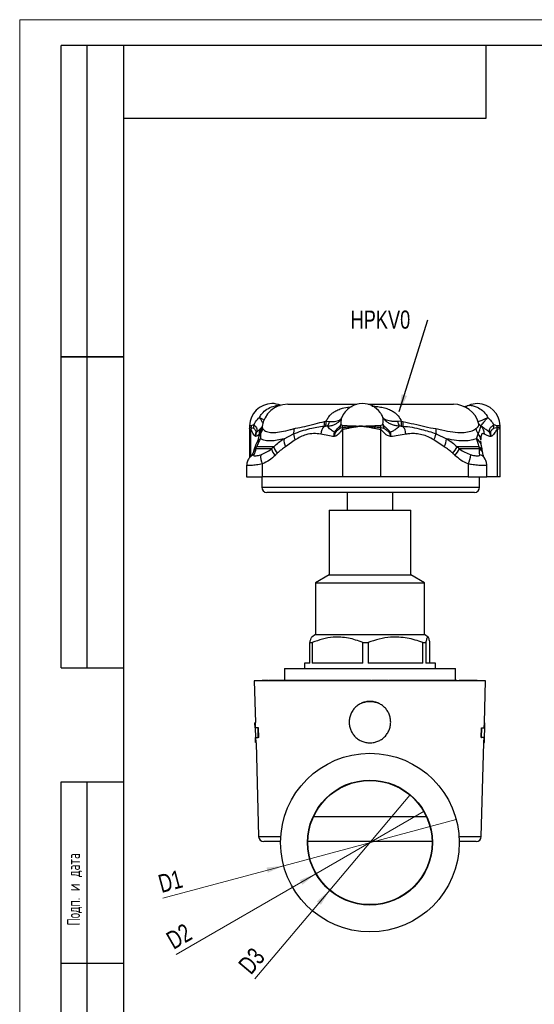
# Model space of a CAD drawing. Header units: millimetres. Extents: x 0 to 420, y 0 to 297.
# Tile 2 of 11: x 0 to 99, y 107 to 297. Entities that reach past the tile are written whole.
import ezdxf

# ---------------------------------------------------------------- set-up
doc = ezdxf.new("R2010")
doc.units = ezdxf.units.MM
doc.layers.add('ОСЕВЫЕ', color=7, linetype='Continuous')
doc.styles.add('SLDTEXTSTYLE2', font='TXT', dxfattribs={"width": 0.75})
doc.styles.add('SLDTEXTSTYLE3', font='TXT', dxfattribs={"width": 0.605, "bigfont": 'bigfont'})
doc.dimstyles.new('SLDDIMSTYLE1', dxfattribs={"dimtxt": 0.18, "dimasz": 3.302, "dimexe": 0, "dimexo": 0.0625, "dimgap": 0, "dimtad": 0, "dimtih": 1, "dimtoh": 1, "dimdec": 0, "dimrnd": 1e-09, "dimzin": 0, "dimdsep": 46, "dimtxsty": 'Standard', "dimsah": 1, "dimcen": 0.09, "dimadec": 0, "dimazin": 0, "dimtfac": 3.302, "dimtdec": 0, "dimtofl": 0, "dimtmove": 0, "dimatfit": 3, "dimfxl": 0, "dimfrac": 2, "dimtolj": 1, "dimtzin": 0, "dimarcsym": 0})
doc.dimstyles.new('SLDDIMSTYLE2', dxfattribs={"dimtxt": 3.5, "dimasz": 3.302, "dimexe": 0, "dimexo": 0.0625, "dimgap": 0.875, "dimtad": 1, "dimrnd": 1e-09, "dimzin": 12, "dimdsep": 46, "dimtxsty": 'SLDTEXTSTYLE2', "dimblk1": 'NONE', "dimsah": 1, "dimcen": 0, "dimadec": 0, "dimazin": 3, "dimtfac": 1, "dimtmove": 0, "dimatfit": 3, "dimldrblk": 'NONE', "dimfxl": 0, "dimfrac": 2, "dimtolj": 1, "dimtzin": 12, "dimarcsym": 0})

# ---------------------------------------------------------------- blocks, each defined once
blk = doc.blocks.new('_D_4')
at = {"color": 7, "linetype": 'Continuous', "lineweight": 0}
for q in [(84.2, 142.75), (27.61, 127.59)]:
    blk.add_line((50.92, 133.84), q, dxfattribs=at)
at = {"color": 7, "linetype": 'Continuous', "lineweight": 18}
blk.add_solid([(50.92, 133.84), (47.6, 133.47), (47.86, 132.49)], dxfattribs=at)
at = {"color": 7, "linetype": 'Continuous', "lineweight": 18, "insert": (26.44, 131.94), "char_height": 3.5, "attachment_point": 1, "rotation": 15, "style": 'SLDTEXTSTYLE2'}
blk.add_mtext('D1', dxfattribs=at)
blk = doc.blocks.new('_None')
blk = doc.blocks.new('_D_5')
at = {"color": 7, "linetype": 'Continuous', "lineweight": 0}
for q in [(77.99, 144.32), (30.17, 116.71)]:
    blk.add_line((57.12, 132.27), q, dxfattribs=at)
at = {"color": 7, "linetype": 'Continuous', "lineweight": 18}
blk.add_solid([(57.12, 132.27), (54.01, 131.06), (54.52, 130.18)], dxfattribs=at)
at = {"color": 7, "linetype": 'Continuous', "lineweight": 18, "insert": (27.92, 120.61), "char_height": 3.5, "attachment_point": 1, "rotation": 30, "style": 'SLDTEXTSTYLE2'}
blk.add_mtext('D2', dxfattribs=at)
blk = doc.blocks.new('_D_6')
at = {"color": 7, "linetype": 'Continuous', "lineweight": 0}
for q in [(75.28, 147.45), (45.37, 111.99)]:
    blk.add_line((59.84, 129.14), q, dxfattribs=at)
at = {"color": 7, "linetype": 'Continuous', "lineweight": 18}
blk.add_solid([(59.84, 129.14), (57.32, 126.95), (58.1, 126.29)], dxfattribs=at)
at = {"color": 7, "linetype": 'Continuous', "lineweight": 18, "insert": (41.93, 114.89), "char_height": 3.5, "attachment_point": 1, "rotation": 49.8566, "style": 'SLDTEXTSTYLE2'}
blk.add_mtext('D3', dxfattribs=at)
blk = doc.blocks.new('SW_NOTE_0_2')
at = {"color": 0, "linetype": 'Continuous', "lineweight": 0, "insert": (-14.93, 1.78), "char_height": 3.5, "attachment_point": 1, "style": 'SLDTEXTSTYLE2'}
blk.add_mtext('HPKV0', dxfattribs=at)

msp = doc.modelspace()

# ---------------------------------------------------------------- linework, layer by layer
at = {"color": 7, "linetype": 'Continuous', "lineweight": 25}
for p, q in [((8, 172), (8, 292)), ((20, 292), (8, 292)), ((8, 172), (8, 292)), ((13, 172), (13, 292)), ((13, 172), (13, 292)), ((20, 292), (20, 5)), ((415, 292), (20, 292)), ((20, 292), (20, 5)), ((90, 278), (90, 292)), ((20, 278), (90, 278)), ((8, 232), (20, 232)), ((20, 232), (8, 232)), ((51.697, 222.821), (65.034, 222.821)), ((67.184, 222.821), (83.697, 222.821)), ((44.71, 218.751), (45.163, 218.899)), ((58.725, 218.615), (59.015, 218.624)), ((58.818, 219.497), (59.126, 219.542)), ((59.36, 218.615), (59.015, 218.624)), ((59.126, 219.542), (59.745, 219.522)), ((61.974, 218.899), (62.306, 218.751)), ((69.594, 218.751), (70.038, 218.899)), ((73.587, 219.542), (72.925, 219.522)), ((73.597, 218.624), (73.221, 218.615)), ((73.587, 219.542), (73.909, 219.497)), ((73.597, 218.624), (73.91, 218.615)), ((88.705, 218.884), (88.661, 218.945)), ((88.962, 218.615), (88.975, 218.624)), ((89.017, 218.615), (88.975, 218.624)), ((91.438, 218.899), (91.994, 218.751)), ((92.647, 218.285), (92.641, 218.476)), ((92.672, 218.481), (92.655, 218.685)), ((44.307, 218.18), (44.307, 212.485)), ((45.152, 218.145), (44.673, 218.303)), ((46.44, 217.098), (46.437, 216.175)), ((50.981, 216.175), (52.831, 217.098)), ((62.252, 218.303), (61.764, 218.145)), ((62.261, 217.932), (62.261, 208.821)), ((69.626, 208.821), (69.626, 217.932)), ((70.266, 218.145), (69.647, 218.303)), ((80.301, 217.098), (82.331, 216.175)), ((88.116, 216.175), (88.436, 217.098)), ((92.025, 218.303), (91.414, 218.145)), ((92.096, 217.932), (92.096, 208.821)), ((92.663, 208.821), (92.663, 218.286)), ((48.995, 214.62), (45.687, 214.62)), ((53.161, 215.939), (51.29, 214.636)), ((81.852, 214.636), (79.866, 215.939)), ((88.592, 214.62), (84.381, 214.62)), ((88.949, 216.03), (88.946, 215.939)), ((48.555, 214.213), (45.545, 214.213)), ((88.671, 214.213), (84.839, 214.213)), ((43.776, 211.091), (43.776, 208.821)), ((46.816, 208.821), (46.816, 211.313)), ((86.499, 211.313), (86.499, 208.821)), ((90.084, 208.821), (90.084, 211.145)), ((43.776, 208.821), (46.816, 208.821)), ((46.697, 208.821), (46.697, 206.821)), ((62.261, 208.821), (46.816, 208.821)), ((69.626, 208.821), (62.261, 208.821)), ((86.499, 208.821), (69.626, 208.821)), ((86.499, 208.821), (90.084, 208.821)), ((88.697, 206.821), (88.697, 208.821)), ((92.096, 208.821), (90.084, 208.821)), ((92.663, 208.821), (92.096, 208.821)), ((87.697, 205.821), (47.697, 205.821)), ((63.133, 205.821), (63.133, 202.421)), ((71.983, 202.421), (71.983, 205.821)), ((59.668, 202.421), (59.668, 189.921)), ((59.668, 202.421), (67.012, 202.421)), ((67.012, 202.421), (75.448, 202.421)), ((75.448, 189.921), (75.448, 202.421)), ((59.668, 189.921), (57.058, 188.421)), ((59.668, 189.921), (67.012, 189.921)), ((67.012, 189.921), (75.448, 189.921)), ((78.058, 188.421), (75.448, 189.921)), ((57.058, 188.421), (57.058, 178.421)), ((57.058, 188.421), (66.832, 188.421)), ((66.832, 188.421), (78.058, 188.421)), ((78.058, 178.421), (78.058, 188.421)), ((55.978, 176.871), (56.423, 176.871)), ((55.978, 172.871), (55.978, 176.871)), ((57.058, 178.421), (56.331, 177.897)), ((56.423, 176.871), (56.423, 172.871)), ((57.058, 178.421), (66.832, 178.421)), ((66.178, 176.871), (67.189, 176.871)), ((66.178, 172.871), (66.178, 176.871)), ((66.832, 178.421), (78.058, 178.421)), ((67.189, 176.871), (67.189, 172.871)), ((77.758, 176.871), (78.324, 176.871)), ((77.758, 172.871), (77.758, 176.871)), ((78.785, 177.897), (78.058, 178.421)), ((78.324, 176.871), (78.324, 172.871)), ((79.138, 172.871), (79.138, 176.871)), ((54.908, 172.871), (54.908, 171.871)), ((55.978, 172.871), (54.908, 172.871)), ((66.178, 172.871), (56.423, 172.871)), ((77.758, 172.871), (67.189, 172.871)), ((80.208, 172.871), (78.324, 172.871)), ((80.208, 171.871), (80.208, 172.871)), ((8, 172), (20, 172)), ((51.058, 171.871), (51.058, 169.571)), ((51.058, 171.871), (66.416, 171.871)), ((66.416, 171.871), (84.058, 171.871)), ((84.058, 169.571), (84.058, 171.871)), ((45.258, 169.471), (45.477, 161.465)), ((89.858, 169.471), (45.258, 169.471)), ((46.761, 169.584), (46.761, 169.471)), ((46.878, 169.571), (46.878, 169.471)), ((46.925, 169.571), (46.878, 169.571)), ((46.925, 169.571), (46.925, 169.471)), ((47.239, 169.571), (46.925, 169.571)), ((47.239, 169.571), (47.239, 169.471)), ((47.25, 169.571), (47.239, 169.571)), ((47.25, 169.571), (47.25, 169.471)), ((47.957, 169.571), (47.25, 169.571)), ((48.026, 169.571), (48.026, 169.471)), ((48.291, 169.571), (48.291, 169.471)), ((48.535, 169.571), (48.291, 169.571)), ((48.414, 169.584), (48.414, 169.571)), ((48.535, 169.571), (48.535, 169.471)), ((51.822, 169.571), (48.535, 169.571)), ((50.756, 169.571), (50.756, 169.584)), ((62.75, 169.571), (51.822, 169.571)), ((51.822, 169.571), (51.822, 169.471)), ((62.858, 169.584), (62.858, 169.471)), ((63.402, 169.571), (63.402, 169.471)), ((64.165, 169.571), (64.165, 169.471)), ((64.846, 169.571), (64.165, 169.571)), ((64.846, 169.571), (64.846, 169.471)), ((65.474, 169.571), (64.846, 169.571)), ((65.474, 169.571), (65.474, 169.471)), ((65.995, 169.571), (65.533, 169.571)), ((65.995, 169.571), (65.995, 169.471)), ((67.297, 169.571), (65.995, 169.571)), ((67.297, 169.571), (67.297, 169.471)), ((67.311, 169.571), (67.297, 169.571)), ((67.863, 169.571), (67.311, 169.571)), ((67.311, 169.571), (67.311, 169.471)), ((67.997, 169.584), (67.997, 169.471)), ((68.002, 169.571), (68.002, 169.471)), ((68.751, 169.571), (68.751, 169.471)), ((69.561, 169.571), (69.561, 169.471)), ((70.254, 169.571), (69.561, 169.571)), ((71.112, 169.571), (70.254, 169.571)), ((70.254, 169.571), (70.254, 169.471)), ((71.213, 169.584), (71.213, 169.471)), ((71.246, 169.571), (71.246, 169.471)), ((72.112, 169.571), (72.112, 169.471)), ((72.906, 169.571), (72.906, 169.471)), ((73.58, 169.571), (72.906, 169.571)), ((84.333, 169.571), (73.58, 169.571)), ((73.58, 169.571), (73.58, 169.471)), ((84.333, 169.471), (84.333, 169.571)), ((84.747, 169.571), (84.747, 169.471)), ((84.773, 169.571), (84.747, 169.571)), ((84.773, 169.571), (84.773, 169.471)), ((88.254, 169.571), (84.773, 169.571)), ((88.254, 169.571), (88.254, 169.471)), ((89.638, 161.464), (89.858, 169.471)), ((45.479, 161.394), (45.379, 161.391)), ((45.405, 160.442), (45.379, 161.391)), ((45.505, 160.444), (45.405, 160.442)), ((45.407, 160.373), (45.456, 158.612)), ((45.505, 160.444), (45.479, 161.394)), ((46.071, 160.45), (45.974, 160.447)), ((46.026, 158.549), (45.974, 160.447)), ((46.124, 158.551), (46.071, 160.45)), ((88.992, 158.55), (89.045, 160.449)), ((89.045, 160.449), (89.142, 160.446)), ((89.09, 158.548), (89.142, 160.446)), ((89.61, 160.445), (89.636, 161.395)), ((89.61, 160.445), (89.71, 160.442)), ((89.636, 161.395), (89.736, 161.392)), ((89.66, 158.614), (89.708, 160.372)), ((89.71, 160.442), (89.736, 161.392)), ((45.484, 157.593), (45.458, 158.542)), ((45.584, 157.596), (45.558, 158.545)), ((46.124, 158.551), (46.026, 158.549)), ((88.992, 158.55), (89.09, 158.548)), ((89.532, 157.596), (89.558, 158.546)), ((89.632, 157.593), (89.658, 158.543)), ((45.584, 157.596), (45.484, 157.593)), ((45.585, 157.525), (46.081, 139.444)), ((89.035, 139.444), (89.53, 157.527)), ((89.532, 157.596), (89.632, 157.593)), ((8, 5), (8, 150)), ((8, 150), (20, 150)), ((13, 5), (13, 150)), ((56.694, 143.334), (78.422, 143.334)), ((50.334, 138.471), (47.081, 138.471)), ((55.973, 138.471), (55.585, 138.496)), ((79.143, 138.471), (55.973, 138.471)), ((79.531, 138.496), (79.143, 138.471)), ((88.035, 138.471), (84.782, 138.471)), ((20, 115), (8, 115))]:
    msp.add_line(p, q, dxfattribs=at)
at = {"color": 8, "linetype": 'Continuous', "lineweight": 25}
for p, q in [((46.75, 218.52), (46.855, 218.132)), ((44.61, 212.804), (44.61, 217.932)), ((46.697, 206.821), (88.697, 206.821)), ((46.081, 139.444), (50.371, 139.444)), ((84.745, 139.444), (89.035, 139.444))]:
    msp.add_line(p, q, dxfattribs=at)
at = {"color": 7, "linetype": 'Continuous', "lineweight": 25, "flags": 128}
for points in [[(66.053, 165.227), (66.048, 165.225), (66.043, 165.223)], [(69.073, 165.223), (69.068, 165.225), (69.063, 165.227)]]:
    msp.add_lwpolyline(points, dxfattribs=at)
at = {"color": 7, "linetype": 'Continuous', "lineweight": 25}
for radius in [17.225, 12.05, 11.975]:
    msp.add_circle((67.558, 138.296), radius, dxfattribs=at)
for centre, radius, start, end in [((48.718, 218.592), 4.38, 90.80272, 178.62962), ((51.697, 217.821), 5, 90, 171.94986), ((48.595, 218.592), 4.38, 67.01728, 89.19728), ((66.17, 218.592), 4.38, 90.80272, 157.67524), ((66.048, 218.592), 4.38, 37.12282, 89.19728), ((83.697, 217.821), 5, 15.51946, 90), ((88.387, 218.592), 4.38, 90.80272, 114.05194), ((88.265, 218.592), 4.38, 1.16877, 89.19728), ((41.463, 218.797), 3.248, 351.25456, 359.18988), ((41.895, 218.569), 3.284, 352.56734, 5.76184), ((60.66, 216.867), 2.608, 137.92307, 175.69439), ((56.064, 219.342), 2.759, 344.72121, 3.21759), ((56.419, 219.403), 2.71, 343.29602, 2.92678), ((57.57, 219.91), 2.21, 324.10561, 349.89456), ((58.958, 219.33), 3.046, 337.09604, 351.86655), ((58.908, 218.935), 3.403, 349.30132, 356.90387), ((54.552, 219.212), 10.318, 356.30982, 356.84889), ((71.988, 220.156), 7.318, 192.69751, 193.41091), ((52.839, 221.88), 14.34, 346.19711, 346.56202), ((85.967, 219.702), 19.215, 183.15325, 183.44269), ((73.296, 218.961), 3.707, 183.25361, 190.22816), ((73.248, 219.458), 3.259, 189.87516, 203.76917), ((75.472, 219.851), 2.568, 187.34306, 208.77188), ((77.749, 219.13), 4.183, 174.34873, 186.94014), ((78.075, 219.059), 4.189, 174.00983, 186.09196), ((71.591, 216.823), 2.93, 4.70605, 37.70656), ((87.713, 217.135), 1.936, 357.86245, 49.83601), ((95.109, 218.402), 3.705, 172.285, 183.9825), ((95.478, 218.772), 3.485, 180.34469, 187.73253), ((46.712, 217.768), 2.109, 165.31313, 175.55564), ((46.158, 219.089), 1.731, 251.02198, 254.42876), ((44.901, 218.316), 1.963, 321.63788, 354.62869), ((50.69, 217.8), 2.253, 341.83685, 8.47686), ((55.507, 217.234), 2.68, 182.90771, 208.89425), ((60.517, 219.661), 2.246, 274.47785, 280.47399), ((64.448, 218.174), 2.2, 176.64468, 186.3274), ((67.215, 218.258), 2.432, 352.29824, 1.06557), ((71.759, 220.628), 3.214, 261.16178, 266.05948), ((76.518, 217.855), 3.857, 330.21195, 348.67449), ((82.858, 217.674), 2.621, 169.92298, 192.68951), ((90.039, 218.392), 2.06, 187.22836, 218.90307), ((87.345, 215.926), 1.602, 0.47526, 47.04473), ((90.293, 219.45), 2.056, 279.50125, 283.73208), ((89.834, 217.695), 2.274, 5.96997, 15.49919), ((51.992, 215.484), 3.119, 196.07211, 222.49284), ((53.33, 215.846), 2.372, 172.01543, 210.67252), ((78.698, 216.462), 3.644, 329.92568, 355.49455), ((79.16, 217.29), 5.864, 318.13502, 332.91599), ((49.82, 212.78), 3.343, 174.47376, 206.02835), ((51.685, 215.214), 3.286, 197.73763, 223.08456), ((79.21, 217.293), 6.416, 317.63908, 331.31505), ((78.917, 214.551), 8.245, 336.87177, 349.87303), ((47.697, 206.821), 1, 180, 270), ((87.697, 206.821), 1, 270, 0), ((47.081, 139.471), 1, 181.57062, 270), ((88.035, 139.471), 1, 270, 358.42938)]:
    msp.add_arc(centre, radius, start, end, dxfattribs=at)
at = {"color": 8, "linetype": 'Continuous', "lineweight": 25}
for centre, radius, start, end in [((90.143, 220.268), 2.001, 215.19907, 235.74051), ((90.14, 220.103), 1.899, 217.34588, 231.62636), ((90.091, 220.16), 1.898, 222.64951, 234.00778), ((47.534, 216.051), 1.514, 136.26344, 165.62316), ((48.128, 217.09), 1.958, 142.42036, 180.78756), ((46.291, 213.634), 1.157, 121.48571, 160.30104), ((47.177, 214.801), 1.561, 118.30783, 156.72843), ((87.367, 214.659), 1.692, 10.16851, 63.69052), ((87.98, 213.462), 1.31, 12.33864, 62.12587), ((45.595, 211.686), 1.485, 107.59471, 133.27997), ((46.125, 213.245), 1.128, 120.94888, 159.43436), ((88.082, 213.071), 1.285, 13.75055, 62.71381), ((88.28, 211.501), 1.667, 36.01641, 73.72182)]:
    msp.add_arc(centre, radius, start, end, dxfattribs=at)
at = {"color": 7, "linetype": 'Continuous', "lineweight": 25}
for centre, major_axis, ratio, start_param, end_param in [((19.885, 189.816), (25.931, 33.508), 0.2244978, 5.6843936, 5.7017531), ((39.408, 189.816), (25.931, 33.508), 0.2244978, 0.9254614, 0.9428209), ((90.392, 189.816), (-25.151, 33.186), 0.295899, 5.291772, 5.3091315), ((115.244, 189.816), (-25.151, 33.186), 0.295899, 0.5328398, 0.5501993), ((40.815, 188.572), (23.887, 33.603), 0.2195409, 0.9082571, 0.9256166), ((89.093, 188.572), (-23.069, 33.351), 0.2888786, 5.315157, 5.3325166)]:
    msp.add_ellipse(centre, major_axis=major_axis, ratio=ratio, start_param=start_param, end_param=end_param, dxfattribs=at)
at = {"color": 8, "linetype": 'Continuous', "lineweight": 25}
for points, knots in [([(46.238, 220.274), (46.393, 220.528), (46.779, 221.159), (47.684, 221.935), (48.626, 222.374), (49.407, 222.576), (49.953, 222.655), (50.173, 222.602), (50.262, 222.58)], [0, 0, 0, 0, 0.1522101, 0.3788189, 0.6162649, 0.7235472, 0.8879787, 1, 1, 1, 1]), ([(59.126, 219.542), (59.245, 219.799), (59.463, 220.271), (59.957, 220.836), (60.394, 221.198), (60.937, 221.55), (61.599, 221.866), (62.72, 222.221), (63.583, 222.326), (64.124, 222.393)], [0, 0, 0, 0, 0.1402309, 0.2568533, 0.3736081, 0.423588, 0.5799403, 0.7365781, 1, 1, 1, 1]), ([(67.934, 222.467), (68.128, 222.461), (68.692, 222.441), (69.587, 222.314), (70.611, 222.092), (71.499, 221.765), (72.247, 221.333), (72.949, 220.734), (73.363, 220.112), (73.548, 219.651), (73.579, 219.564), (73.587, 219.542)], [0, 0, 0, 0, 0.08257911, 0.24054783, 0.39128225, 0.5417483, 0.66153534, 0.78111761, 0.95940889, 0.98967368, 1, 1, 1, 1]), ([(86.612, 222.57), (86.67, 222.594), (86.825, 222.66), (87.411, 222.576), (88.297, 222.282), (89.301, 221.646), (89.966, 220.872), (90.238, 220.363), (90.285, 220.274)], [0, 0, 0, 0, 0.1114446, 0.2993312, 0.4857808, 0.7103159, 0.9498183, 1, 1, 1, 1]), ([(70.058, 220.274), (69.958, 220.539), (69.822, 220.897), (69.576, 221.146), (69.512, 221.211)], [0, 0, 0, 0, 0.7413197, 1, 1, 1, 1]), ([(44.673, 218.303), (44.513, 218.328), (44.293, 218.363), (44.358, 218.415), (44.376, 218.429)], [0, 0, 0, 0, 0.7293432, 1, 1, 1, 1]), ([(44.352, 218.696), (44.365, 218.702), (44.388, 218.713), (44.569, 218.734), (44.686, 218.748), (44.71, 218.751)], [0, 0, 0, 0, 0.49969917, 0.89736842, 1, 1, 1, 1]), ([(47.163, 219.76), (47.015, 219.838), (46.804, 219.95), (46.493, 220.126), (46.352, 220.208), (46.288, 220.245), (46.259, 220.262), (46.246, 220.27), (46.241, 220.273), (46.238, 220.274)], [0, 0, 0, 0, 0.56638053, 0.81039005, 0.91576325, 0.96232316, 0.98787529, 0.99207435, 1, 1, 1, 1]), ([(46.915, 219.18), (46.897, 219.225), (46.829, 219.401), (46.631, 219.724), (46.417, 220.034), (46.319, 220.168), (46.273, 220.228), (46.253, 220.254), (46.243, 220.267), (46.24, 220.272), (46.238, 220.274)], [0, 0, 0, 0, 0.1687641, 0.654389, 0.8493744, 0.9331723, 0.9701322, 0.9902603, 0.9936274, 1, 1, 1, 1]), ([(46.72, 218.419), (46.71, 218.409), (46.626, 218.324), (46.54, 218.002), (46.455, 217.625), (46.445, 217.274), (46.44, 217.098)], [0, 0, 0, 0, 0.0530344, 0.4146633, 0.7066891, 1, 1, 1, 1]), ([(87.995, 218.132), (88.024, 218.155), (88.238, 218.322), (88.517, 218.489), (88.602, 218.952), (88.511, 219.133), (88.5, 219.155)], [0, 0, 0, 0, 0.06818, 0.499088, 0.9382696, 1, 1, 1, 1]), ([(91.994, 218.751), (92.223, 218.734), (92.602, 218.705), (92.592, 218.687), (92.589, 218.679)], [0, 0, 0, 0, 0.6043029, 1, 1, 1, 1]), ([(92.6, 218.475), (92.617, 218.464), (92.683, 218.418), (92.408, 218.34), (92.099, 218.31), (92.025, 218.303)], [0, 0, 0, 0, 0.1975646, 0.8100022, 1, 1, 1, 1]), ([(44.61, 217.932), (44.511, 217.974), (44.39, 218.026), (44.316, 218.114), (44.323, 218.153), (44.328, 218.18)], [0, 0, 0, 0, 0.5915641, 0.7188122, 1, 1, 1, 1]), ([(46.561, 218.268), (46.514, 218.227), (46.283, 218.025), (46.027, 217.719), (45.796, 217.513), (45.693, 217.422)], [0, 0, 0, 0, 0.1248136, 0.6107905, 1, 1, 1, 1]), ([(89.648, 217.063), (89.517, 217.122), (89.25, 217.243), (89.049, 217.028), (88.96, 216.64), (88.955, 216.301), (88.953, 216.169)], [0, 0, 0, 0, 0.31312361, 0.63803691, 0.85892933, 1, 1, 1, 1]), ([(92.656, 218.286), (92.645, 218.24), (92.629, 218.169), (92.459, 218.043), (92.246, 217.978), (92.096, 217.932)], [0, 0, 0, 0, 0.3481867, 0.538216, 1, 1, 1, 1]), ([(46.816, 211.313), (46.423, 211.244), (45.626, 211.105), (44.646, 211.018), (44.013, 211.005), (43.737, 211.027), (43.796, 211.083), (43.805, 211.091)], [0, 0, 0, 0, 0.2366704, 0.4791991, 0.718897, 0.9570691, 1, 1, 1, 1]), ([(90.067, 211.145), (90.073, 211.139), (90.137, 211.068), (89.879, 211.024), (89.274, 210.999), (88.318, 211.054), (87.341, 211.162), (86.717, 211.274), (86.499, 211.313)], [0, 0, 0, 0, 0.0210341, 0.2405537, 0.457511, 0.6730874, 0.8856884, 1, 1, 1, 1])]:
    msp.add_open_spline(points, degree=3, knots=knots, dxfattribs=at)
at = {"color": 7, "linetype": 'Continuous', "lineweight": 25}
for points, knots in [([(86.601, 222.598), (86.463, 222.537), (86.189, 222.415), (85.933, 222.354), (85.806, 222.324)], [0, 0, 0, 0, 0.5022325, 1, 1, 1, 1]), ([(44.335, 218.434), (44.321, 218.37), (44.301, 218.285), (44.311, 218.199), (44.313, 218.179)], [0, 0, 0, 0, 0.76219, 1, 1, 1, 1]), ([(44.324, 218.695), (44.331, 218.621), (44.34, 218.535), (44.322, 218.451), (44.319, 218.44)], [0, 0, 0, 0, 0.8688701, 1, 1, 1, 1]), ([(45.163, 218.899), (45.221, 218.996), (45.468, 219.413), (45.83, 219.906), (46.187, 220.229), (46.238, 220.274)], [0, 0, 0, 0, 0.2066165, 0.8870311, 1, 1, 1, 1]), ([(45.163, 218.899), (45.355, 218.713), (45.659, 218.416), (45.762, 217.919), (45.75, 217.626), (45.703, 217.459), (45.693, 217.422)], [0, 0, 0, 0, 0.47799775, 0.75881391, 0.94631789, 1, 1, 1, 1]), ([(46.736, 218.518), (46.735, 218.5), (46.729, 218.416), (46.703, 218.359), (46.709, 218.371), (46.71, 218.375)], [0, 0, 0, 0, 0.169353, 0.7741008, 1, 1, 1, 1]), ([(52.831, 217.098), (53.337, 217.306), (54.354, 217.723), (55.873, 218.116), (57.327, 218.477), (58.258, 218.569), (58.725, 218.615)], [0, 0, 0, 0, 0.2742749, 0.5509578, 0.7748303, 1, 1, 1, 1]), ([(52.918, 218.132), (53.007, 218.155), (53.656, 218.322), (54.977, 218.495), (56.862, 219.086), (58.203, 219.367), (58.818, 219.497)], [0, 0, 0, 0, 0.0520226, 0.3808134, 0.7159172, 1, 1, 1, 1]), ([(59.36, 218.615), (59.603, 218.64), (60.089, 218.692), (60.731, 218.906), (61.281, 219.21), (61.698, 219.574), (61.939, 219.898), (62.053, 220.109), (62.096, 220.201), (62.113, 220.241), (62.12, 220.258), (62.124, 220.267), (62.126, 220.272), (62.127, 220.274)], [0, 0, 0, 0, 0.1857528, 0.3715157, 0.554621, 0.7377323, 0.8879254, 0.9506552, 0.9780166, 0.9901573, 0.9953668, 0.9969686, 1, 1, 1, 1]), ([(60.692, 217.422), (60.429, 217.586), (60.032, 217.835), (59.584, 218.276), (59.434, 218.502), (59.36, 218.615)], [0, 0, 0, 0, 0.4945477, 0.7475431, 1, 1, 1, 1]), ([(59.745, 219.522), (59.974, 219.515), (60.432, 219.501), (61.009, 219.564), (61.483, 219.688), (61.821, 219.866), (62.002, 220.046), (62.08, 220.172), (62.107, 220.228), (62.118, 220.254), (62.123, 220.264), (62.125, 220.27), (62.126, 220.273), (62.127, 220.274)], [0, 0, 0, 0, 0.1857636, 0.3715391, 0.5546533, 0.7377739, 0.8872642, 0.9502558, 0.977816, 0.9900611, 0.9953679, 0.9969721, 1, 1, 1, 1]), ([(60.692, 217.422), (60.791, 217.539), (61.085, 217.886), (61.596, 218.394), (61.838, 218.717), (61.974, 218.899)], [0, 0, 0, 0, 0.1812451, 0.5381118, 1, 1, 1, 1]), ([(62.127, 220.274), (62.126, 220.271), (62.059, 220.114), (61.959, 219.768), (61.92, 219.286), (61.96, 219), (61.974, 218.899)], [0, 0, 0, 0, 0.0085176, 0.39145077, 0.78595166, 1, 1, 1, 1]), ([(64.849, 218.548), (64.392, 218.514), (63.476, 218.447), (62.662, 218.34), (62.33, 218.31), (62.252, 218.303)], [0, 0, 0, 0, 0.4321244, 0.8655405, 1, 1, 1, 1]), ([(64.869, 218.459), (64.815, 218.451), (64.487, 218.403), (63.911, 218.298), (63.316, 218.171), (62.741, 218.042), (62.457, 217.977), (62.261, 217.932)], [0, 0, 0, 0, 0.0507775, 0.3048464, 0.5589501, 0.6943779, 1, 1, 1, 1]), ([(62.306, 218.751), (62.574, 218.733), (63.112, 218.697), (64.092, 218.683), (64.7, 218.652), (64.855, 218.645)], [0, 0, 0, 0, 0.4270684, 0.8540544, 1, 1, 1, 1]), ([(65.81, 218.592), (65.783, 218.591), (65.549, 218.58), (65.225, 218.565), (64.937, 218.552), (64.849, 218.548)], [0, 0, 0, 0, 0.0835371, 0.7203797, 1, 1, 1, 1]), ([(64.855, 218.645), (64.985, 218.637), (65.271, 218.621), (65.594, 218.604), (65.783, 218.593), (65.81, 218.592)], [0, 0, 0, 0, 0.41479479, 0.91604892, 1, 1, 1, 1]), ([(65.81, 218.592), (65.787, 218.588), (65.504, 218.549), (65.188, 218.505), (64.903, 218.464), (64.869, 218.459)], [0, 0, 0, 0, 0.0740016, 0.8892146, 1, 1, 1, 1]), ([(65.81, 218.592), (65.837, 218.593), (65.887, 218.596), (66.043, 218.604), (66.341, 218.621), (66.614, 218.636), (66.781, 218.645)], [0, 0, 0, 0, 0.0839481, 0.1523514, 0.4815794, 1, 1, 1, 1]), ([(66.765, 218.459), (66.73, 218.464), (66.438, 218.505), (66.117, 218.549), (65.834, 218.588), (65.81, 218.592)], [0, 0, 0, 0, 0.1107854, 0.9259984, 1, 1, 1, 1]), ([(66.786, 218.548), (66.488, 218.561), (66.163, 218.576), (65.837, 218.591), (65.81, 218.592)], [0, 0, 0, 0, 0.9163783, 1, 1, 1, 1]), ([(69.626, 217.932), (69.352, 217.985), (68.878, 218.077), (68.017, 218.25), (67.332, 218.376), (66.9, 218.439), (66.765, 218.459)], [0, 0, 0, 0, 0.35335685, 0.61060745, 0.8777143, 1, 1, 1, 1]), ([(66.781, 218.645), (67.257, 218.662), (68.064, 218.693), (68.937, 218.712), (69.379, 218.734), (69.558, 218.748), (69.594, 218.751)], [0, 0, 0, 0, 0.4326215, 0.7345643, 0.9455486, 1, 1, 1, 1]), ([(69.647, 218.303), (69.35, 218.328), (68.721, 218.381), (67.668, 218.499), (66.986, 218.537), (66.786, 218.548)], [0, 0, 0, 0, 0.38808812, 0.8205413, 1, 1, 1, 1]), ([(70.038, 218.899), (70.047, 218.932), (70.111, 219.151), (70.159, 219.586), (70.122, 220.013), (70.069, 220.228), (70.058, 220.274)], [0, 0, 0, 0, 0.0704446, 0.4724914, 0.8871953, 1, 1, 1, 1]), ([(70.038, 218.899), (70.229, 218.713), (70.531, 218.416), (71.058, 217.919), (71.38, 217.626), (71.509, 217.459), (71.538, 217.422)], [0, 0, 0, 0, 0.4779978, 0.7588139, 0.9463179, 1, 1, 1, 1]), ([(73.221, 218.615), (72.962, 218.64), (72.443, 218.691), (71.738, 218.903), (71.116, 219.204), (70.622, 219.567), (70.317, 219.892), (70.162, 220.106), (70.103, 220.199), (70.078, 220.241), (70.067, 220.258), (70.062, 220.267), (70.06, 220.272), (70.058, 220.274)], [0, 0, 0, 0, 0.1846266, 0.3692631, 0.5512715, 0.7332859, 0.8861289, 0.9498816, 0.9776751, 0.990005, 0.9953668, 0.9969686, 1, 1, 1, 1]), ([(72.925, 219.522), (72.68, 219.515), (72.182, 219.501), (71.529, 219.562), (70.962, 219.684), (70.528, 219.861), (70.268, 220.043), (70.142, 220.17), (70.094, 220.227), (70.074, 220.253), (70.065, 220.264), (70.061, 220.27), (70.059, 220.273), (70.058, 220.274)], [0, 0, 0, 0, 0.1819926, 0.3692917, 0.5488311, 0.7333369, 0.8854488, 0.9494704, 0.9774687, 0.9899061, 0.9953681, 0.9969722, 1, 1, 1, 1]), ([(73.221, 218.615), (73.066, 218.456), (72.754, 218.136), (72.145, 217.718), (71.725, 217.513), (71.538, 217.422)], [0, 0, 0, 0, 0.35217622, 0.71190234, 1, 1, 1, 1]), ([(73.909, 219.497), (74.63, 219.345), (76.083, 219.04), (78.225, 218.472), (79.569, 218.25), (80.277, 218.132)], [0, 0, 0, 0, 0.3181067, 0.6406387, 1, 1, 1, 1]), ([(73.91, 218.615), (74.52, 218.552), (75.748, 218.427), (77.411, 218.009), (78.946, 217.623), (79.848, 217.273), (80.301, 217.098)], [0, 0, 0, 0, 0.2742696, 0.5514129, 0.775214, 1, 1, 1, 1]), ([(88.287, 219.522), (88.311, 219.516), (88.367, 219.5), (88.597, 219.549), (88.964, 219.671), (89.443, 219.866), (89.86, 220.06), (90.134, 220.197), (90.22, 220.241), (90.258, 220.261), (90.276, 220.27), (90.281, 220.273), (90.285, 220.274)], [0, 0, 0, 0, 0.1467705, 0.3412141, 0.5421009, 0.7263865, 0.9160214, 0.9627639, 0.9833593, 0.9953676, 0.9969719, 1, 1, 1, 1]), ([(88.436, 217.098), (88.516, 217.306), (88.677, 217.723), (88.829, 218.116), (88.921, 218.477), (88.948, 218.569), (88.962, 218.615)], [0, 0, 0, 0, 0.2742749, 0.5509578, 0.7748303, 1, 1, 1, 1]), ([(88.629, 218.949), (88.617, 218.965), (88.563, 219.031), (88.533, 219.096), (88.512, 219.14), (88.512, 219.145), (88.512, 219.147)], [0, 0, 0, 0, 0.0842457, 0.3631229, 0.701439, 1, 1, 1, 1]), ([(89.017, 218.615), (89.021, 218.633), (89.029, 218.676), (89.145, 218.869), (89.363, 219.177), (89.677, 219.576), (89.971, 219.923), (90.171, 220.149), (90.236, 220.221), (90.265, 220.252), (90.278, 220.267), (90.282, 220.272), (90.285, 220.274)], [0, 0, 0, 0, 0.14677641, 0.34441056, 0.54205622, 0.72873035, 0.91540843, 0.96256044, 0.98328402, 0.9953663, 0.99696823, 1, 1, 1, 1]), ([(90.632, 217.422), (90.394, 217.586), (90.035, 217.835), (89.511, 218.276), (89.182, 218.502), (89.017, 218.615)], [0, 0, 0, 0, 0.4945477, 0.7475431, 1, 1, 1, 1]), ([(90.285, 220.274), (90.337, 220.228), (90.577, 220.019), (90.96, 219.592), (91.263, 219.157), (91.416, 218.932), (91.438, 218.899)], [0, 0, 0, 0, 0.1128046, 0.514793, 0.9295555, 1, 1, 1, 1]), ([(90.632, 217.422), (90.622, 217.539), (90.594, 217.886), (90.816, 218.394), (91.214, 218.717), (91.438, 218.899)], [0, 0, 0, 0, 0.1812451, 0.53811175, 1, 1, 1, 1]), ([(45.484, 216.602), (45.431, 216.635), (45.305, 216.713), (45.099, 217.053), (44.879, 217.482), (44.721, 217.843), (44.622, 217.922), (44.61, 217.932)], [0, 0, 0, 0, 0.1954852, 0.461633, 0.7292092, 0.9677836, 1, 1, 1, 1]), ([(45.595, 217.452), (45.596, 217.462), (45.601, 217.505), (45.559, 217.607), (45.484, 217.784), (45.347, 218.019), (45.217, 218.103), (45.152, 218.145)], [0, 0, 0, 0, 0.0232983, 0.1079205, 0.4427986, 0.7225564, 1, 1, 1, 1]), ([(45.484, 216.602), (45.484, 216.614), (45.481, 216.768), (45.509, 217.07), (45.566, 217.324), (45.595, 217.452)], [0, 0, 0, 0, 0.0404162, 0.5156724, 1, 1, 1, 1]), ([(45.693, 217.422), (45.613, 217.218), (45.512, 216.964), (45.487, 216.68), (45.485, 216.614), (45.484, 216.602)], [0, 0, 0, 0, 0.7655608, 0.9575921, 1, 1, 1, 1]), ([(46.17, 217.063), (46.093, 216.968), (45.938, 216.777), (45.654, 216.631), (45.487, 216.602), (45.484, 216.602)], [0, 0, 0, 0, 0.4937737, 0.9909106, 1, 1, 1, 1]), ([(46.312, 217.395), (46.313, 217.397), (46.314, 217.406), (46.298, 217.332), (46.256, 217.165), (46.178, 216.859), (46.112, 216.611), (46.068, 216.428), (46.067, 216.423)], [0, 0, 0, 0, 0.05150963, 0.22130932, 0.44413109, 0.70034306, 0.99098875, 1, 1, 1, 1]), ([(46.855, 218.132), (46.919, 218.043), (47.112, 217.769), (47.787, 217.456), (48.959, 217.343), (50.442, 217.526), (51.799, 217.835), (52.683, 218.07), (52.918, 218.132)], [0, 0, 0, 0, 0.1035721, 0.318178, 0.5328027, 0.7304977, 0.9281785, 1, 1, 1, 1]), ([(58.06, 217.063), (57.611, 217.122), (56.696, 217.242), (55.356, 217.032), (54.155, 216.581), (53.495, 216.155), (53.161, 215.939)], [0, 0, 0, 0, 0.2882927, 0.5874401, 0.7908155, 1, 1, 1, 1]), ([(60.662, 216.602), (60.256, 216.655), (59.442, 216.763), (58.522, 216.963), (58.06, 217.063)], [0, 0, 0, 0, 0.4976072, 1, 1, 1, 1]), ([(60.662, 216.602), (60.661, 216.614), (60.655, 216.68), (60.642, 216.964), (60.67, 217.218), (60.692, 217.422)], [0, 0, 0, 0, 0.0424079, 0.2344392, 1, 1, 1, 1]), ([(62.261, 217.932), (62.246, 217.923), (62.149, 217.871), (61.985, 217.678), (61.73, 217.33), (61.404, 216.98), (61.032, 216.696), (60.77, 216.629), (60.662, 216.602)], [0, 0, 0, 0, 0.0289971, 0.1843736, 0.3413073, 0.5856064, 0.8288511, 1, 1, 1, 1]), ([(60.925, 217.452), (60.857, 217.324), (60.72, 217.07), (60.672, 216.768), (60.662, 216.614), (60.662, 216.602)], [0, 0, 0, 0, 0.4843276, 0.9595838, 1, 1, 1, 1]), ([(61.764, 218.145), (61.662, 218.068), (61.493, 217.943), (61.241, 217.708), (61.082, 217.588), (60.997, 217.522), (60.952, 217.486), (60.933, 217.462), (60.925, 217.452)], [0, 0, 0, 0, 0.4360648, 0.7173493, 0.868146, 0.9404735, 0.9768212, 1, 1, 1, 1]), ([(71.535, 216.602), (71.39, 216.635), (71.049, 216.713), (70.569, 217.053), (70.115, 217.482), (69.82, 217.843), (69.646, 217.922), (69.626, 217.932)], [0, 0, 0, 0, 0.1954852, 0.461633, 0.7292092, 0.9677836, 1, 1, 1, 1]), ([(71.265, 217.452), (71.257, 217.462), (71.219, 217.505), (71.045, 217.607), (70.801, 217.784), (70.512, 218.019), (70.348, 218.103), (70.266, 218.145)], [0, 0, 0, 0, 0.0232983, 0.1079205, 0.4427986, 0.7225564, 1, 1, 1, 1]), ([(71.535, 216.602), (71.534, 216.614), (71.523, 216.768), (71.475, 217.07), (71.335, 217.324), (71.265, 217.452)], [0, 0, 0, 0, 0.0404162, 0.5156724, 1, 1, 1, 1]), ([(71.538, 217.422), (71.548, 217.218), (71.561, 216.964), (71.542, 216.68), (71.536, 216.614), (71.535, 216.602)], [0, 0, 0, 0, 0.76556084, 0.95759215, 1, 1, 1, 1]), ([(74.512, 217.063), (74.001, 216.968), (72.975, 216.777), (72.015, 216.631), (71.543, 216.602), (71.535, 216.602)], [0, 0, 0, 0, 0.4937737, 0.9909106, 1, 1, 1, 1]), ([(79.866, 215.939), (79.506, 216.156), (78.775, 216.596), (77.606, 216.994), (76.423, 217.185), (75.388, 217.186), (74.764, 217.099), (74.512, 217.063)], [0, 0, 0, 0, 0.2100914, 0.4267359, 0.6373957, 0.8532257, 1, 1, 1, 1]), ([(80.277, 218.132), (80.659, 218.043), (81.83, 217.769), (83.588, 217.456), (85.366, 217.343), (86.768, 217.526), (87.584, 217.835), (87.909, 218.07), (87.995, 218.132)], [0, 0, 0, 0, 0.1035721, 0.318178, 0.5328027, 0.7304977, 0.9281785, 1, 1, 1, 1]), ([(90.856, 216.602), (90.619, 216.655), (90.142, 216.763), (89.813, 216.963), (89.648, 217.063)], [0, 0, 0, 0, 0.4976072, 1, 1, 1, 1]), ([(90.856, 216.602), (90.856, 216.614), (90.852, 216.68), (90.822, 216.964), (90.717, 217.218), (90.632, 217.422)], [0, 0, 0, 0, 0.04240785, 0.23443916, 1, 1, 1, 1]), ([(91.414, 218.145), (91.289, 218.068), (91.083, 217.943), (90.922, 217.708), (90.835, 217.588), (90.798, 217.522), (90.781, 217.486), (90.781, 217.462), (90.781, 217.452)], [0, 0, 0, 0, 0.43606479, 0.71734926, 0.86814595, 0.94047352, 0.97682117, 1, 1, 1, 1]), ([(90.781, 217.452), (90.8, 217.324), (90.839, 217.07), (90.861, 216.768), (90.857, 216.614), (90.856, 216.602)], [0, 0, 0, 0, 0.4843276, 0.9595838, 1, 1, 1, 1]), ([(92.096, 217.932), (92.081, 217.923), (91.99, 217.871), (91.842, 217.678), (91.624, 217.33), (91.365, 216.98), (91.096, 216.696), (90.926, 216.629), (90.856, 216.602)], [0, 0, 0, 0, 0.0289971, 0.1843736, 0.3413073, 0.5856064, 0.8288511, 1, 1, 1, 1]), ([(45.729, 215.426), (45.718, 215.4), (45.623, 215.187), (45.439, 214.738), (45.269, 214.248), (45.188, 214.013)], [0, 0, 0, 0, 0.0688421, 0.5538981, 1, 1, 1, 1]), ([(46.437, 216.175), (46.313, 215.948), (46.063, 215.489), (45.813, 214.911), (45.687, 214.62)], [0, 0, 0, 0, 0.496584, 1, 1, 1, 1]), ([(46.065, 216.427), (46.019, 216.248), (45.933, 215.92), (45.816, 215.584), (45.76, 215.463), (45.75, 215.439)], [0, 0, 0, 0, 0.4906872, 0.9008509, 1, 1, 1, 1]), ([(50.981, 216.175), (50.533, 216.068), (49.632, 215.852), (48.411, 215.727), (47.276, 215.792), (46.718, 216.047), (46.437, 216.175)], [0, 0, 0, 0, 0.2242779, 0.4513101, 0.7232029, 1, 1, 1, 1]), ([(48.995, 214.62), (49.305, 214.907), (49.929, 215.486), (50.629, 215.944), (50.981, 216.175)], [0, 0, 0, 0, 0.4964039, 1, 1, 1, 1]), ([(51.29, 214.636), (51.011, 214.453), (50.45, 214.084), (49.946, 213.614), (49.692, 213.377)], [0, 0, 0, 0, 0.4964643, 1, 1, 1, 1]), ([(83.527, 213.377), (83.266, 213.61), (82.739, 214.081), (82.149, 214.45), (81.852, 214.636)], [0, 0, 0, 0, 0.4962407, 1, 1, 1, 1]), ([(88.116, 216.175), (87.793, 216.068), (87.142, 215.852), (85.84, 215.727), (84.274, 215.792), (82.983, 216.047), (82.331, 216.175)], [0, 0, 0, 0, 0.2242779, 0.4513101, 0.7232029, 1, 1, 1, 1]), ([(82.331, 216.175), (82.691, 215.948), (83.416, 215.489), (84.058, 214.911), (84.381, 214.62)], [0, 0, 0, 0, 0.496584, 1, 1, 1, 1]), ([(88.592, 214.62), (88.51, 214.907), (88.344, 215.486), (88.192, 215.944), (88.116, 216.175)], [0, 0, 0, 0, 0.4964039, 1, 1, 1, 1]), ([(89.029, 214.989), (89.02, 215.036), (88.992, 215.19), (88.961, 215.487), (88.957, 215.715), (88.955, 215.801)], [0, 0, 0, 0, 0.2158963, 0.7052134, 1, 1, 1, 1]), ([(89.274, 213.726), (89.241, 213.908), (89.171, 214.305), (89.094, 214.714), (89.061, 214.907), (89.052, 214.962)], [0, 0, 0, 0, 0.3785714, 0.8227419, 1, 1, 1, 1]), ([(44.579, 212.766), (44.558, 212.747), (44.466, 212.665), (44.306, 212.493), (44.095, 212.212), (43.917, 211.868), (43.796, 211.485), (43.788, 211.216), (43.784, 211.093)], [0, 0, 0, 0, 0.0586526, 0.2502826, 0.4225306, 0.6154746, 0.823793, 1, 1, 1, 1]), ([(45.067, 213.644), (45.026, 213.535), (44.934, 213.288), (44.787, 213.023), (44.657, 212.844), (44.605, 212.797), (44.585, 212.78)], [0, 0, 0, 0, 0.2267922, 0.5161141, 0.8183243, 1, 1, 1, 1]), ([(45.202, 214.024), (45.191, 213.992), (45.147, 213.864), (45.101, 213.735), (45.067, 213.638)], [0, 0, 0, 0, 0.24917868, 1, 1, 1, 1]), ([(45.146, 213.101), (45.13, 213.075), (45.083, 212.997), (45.124, 212.927), (45.302, 212.892), (45.609, 212.905), (46.008, 212.957), (46.337, 213.055), (46.493, 213.101)], [0, 0, 0, 0, 0.08803355, 0.26312408, 0.45182442, 0.64424608, 0.83142743, 1, 1, 1, 1]), ([(45.545, 214.213), (45.497, 213.987), (45.399, 213.53), (45.231, 213.246), (45.146, 213.101)], [0, 0, 0, 0, 0.4936807, 1, 1, 1, 1]), ([(46.493, 213.101), (46.857, 213.242), (47.594, 213.526), (48.232, 213.982), (48.555, 214.213)], [0, 0, 0, 0, 0.494313, 1, 1, 1, 1]), ([(49.285, 212.969), (48.921, 212.64), (48.181, 211.97), (47.276, 211.534), (46.816, 211.313)], [0, 0, 0, 0, 0.4910018, 1, 1, 1, 1]), ([(86.499, 211.313), (86.043, 211.526), (85.114, 211.96), (84.343, 212.629), (83.951, 212.969)], [0, 0, 0, 0, 0.4913897, 1, 1, 1, 1]), ([(84.839, 214.213), (85.176, 213.987), (85.859, 213.53), (86.639, 213.246), (87.034, 213.101)], [0, 0, 0, 0, 0.4936807, 1, 1, 1, 1]), ([(87.034, 213.101), (87.121, 213.075), (87.383, 212.997), (87.796, 212.927), (88.217, 212.892), (88.538, 212.905), (88.742, 212.957), (88.746, 213.055), (88.747, 213.101)], [0, 0, 0, 0, 0.0880335, 0.2631241, 0.4518244, 0.6442461, 0.8314274, 1, 1, 1, 1]), ([(88.747, 213.101), (88.72, 213.242), (88.664, 213.526), (88.669, 213.982), (88.671, 214.213)], [0, 0, 0, 0, 0.494313, 1, 1, 1, 1]), ([(89.332, 213.365), (89.326, 213.396), (89.301, 213.523), (89.277, 213.648), (89.259, 213.742)], [0, 0, 0, 0, 0.2508459, 1, 1, 1, 1]), ([(89.625, 212.487), (89.625, 212.487), (89.625, 212.486), (89.575, 212.56), (89.489, 212.767), (89.401, 213.039), (89.353, 213.282), (89.334, 213.376)], [0, 0, 0, 0, 0.0159619, 0.2878266, 0.5551613, 0.8269567, 1, 1, 1, 1]), ([(90.073, 211.145), (90.075, 211.23), (90.077, 211.448), (89.995, 211.782), (89.857, 212.122), (89.724, 212.353), (89.644, 212.457), (89.626, 212.48)], [0, 0, 0, 0, 0.1670274, 0.4310781, 0.6824838, 0.92918, 1, 1, 1, 1]), ([(55.978, 176.871), (56.028, 177.091), (56.129, 177.533), (56.248, 177.841), (56.316, 177.872), (56.331, 177.879)], [0, 0, 0, 0, 0.4339817, 0.8733889, 1, 1, 1, 1]), ([(66.178, 176.871), (65.721, 177.044), (64.809, 177.389), (63.385, 177.745), (61.922, 177.932), (60.25, 177.913), (58.395, 177.597), (57.084, 177.115), (56.423, 176.871)], [0, 0, 0, 0, 0.14415792, 0.28824785, 0.43772682, 0.58717683, 0.79172877, 1, 1, 1, 1]), ([(77.758, 176.871), (77.263, 177.044), (76.275, 177.389), (74.733, 177.745), (73.147, 177.932), (71.335, 177.913), (69.326, 177.597), (67.906, 177.115), (67.189, 176.871)], [0, 0, 0, 0, 0.14415792, 0.28824785, 0.43772682, 0.58717683, 0.79172877, 1, 1, 1, 1]), ([(79.138, 176.871), (79.111, 176.994), (79.051, 177.272), (78.956, 177.605), (78.85, 177.849), (78.741, 177.942), (78.616, 177.866), (78.476, 177.544), (78.375, 177.097), (78.324, 176.871)], [0, 0, 0, 0, 0.10044454, 0.22817118, 0.35585403, 0.48780183, 0.61974602, 0.80847871, 1, 1, 1, 1]), ([(46.809, 169.571), (46.809, 169.571), (46.746, 169.571), (46.754, 169.571), (46.762, 169.571)], [0, 0, 0, 0, 0.0045879, 1, 1, 1, 1]), ([(48.291, 169.571), (48.218, 169.571), (48.089, 169.571), (48.045, 169.571), (48.026, 169.571)], [0, 0, 0, 0, 0.5604256, 1, 1, 1, 1]), ([(63.402, 169.571), (63.302, 169.571), (63.101, 169.571), (62.924, 169.571), (62.853, 169.571), (62.863, 169.571), (62.865, 169.571)], [0, 0, 0, 0, 0.3339113, 0.6675183, 0.9301126, 1, 1, 1, 1]), ([(64.165, 169.571), (64.021, 169.571), (63.762, 169.571), (63.512, 169.571), (63.402, 169.571)], [0, 0, 0, 0, 0.5602358, 1, 1, 1, 1]), ([(68.751, 169.571), (68.642, 169.571), (68.424, 169.571), (68.181, 169.571), (68.04, 169.571), (68.015, 169.571), (68.002, 169.571)], [0, 0, 0, 0, 0.2798323, 0.5594427, 0.7795055, 1, 1, 1, 1]), ([(69.561, 169.571), (69.41, 169.571), (69.14, 169.571), (68.87, 169.571), (68.751, 169.571)], [0, 0, 0, 0, 0.5602749, 1, 1, 1, 1]), ([(72.112, 169.571), (71.999, 169.571), (71.775, 169.571), (71.502, 169.571), (71.324, 169.571), (71.272, 169.571), (71.246, 169.571)], [0, 0, 0, 0, 0.2798342, 0.5594528, 0.77954, 1, 1, 1, 1]), ([(72.906, 169.571), (72.759, 169.571), (72.498, 169.571), (72.229, 169.571), (72.112, 169.571)], [0, 0, 0, 0, 0.5602664, 1, 1, 1, 1]), ([(71.558, 161.529), (71.543, 161.267), (71.514, 160.744), (71.278, 159.988), (70.91, 159.29), (70.411, 158.679), (69.802, 158.177), (69.104, 157.805), (68.347, 157.575), (67.558, 157.497), (66.769, 157.575), (66.011, 157.805), (65.314, 158.178), (64.704, 158.679), (64.206, 159.291), (63.836, 159.988), (63.609, 160.744), (63.532, 161.53), (63.609, 162.315), (63.837, 163.069), (64.207, 163.762), (64.705, 164.37), (65.314, 164.868), (66.011, 165.238), (66.769, 165.465), (67.558, 165.541), (68.347, 165.465), (69.105, 165.237), (69.802, 164.868), (70.411, 164.37), (70.91, 163.762), (71.278, 163.068), (71.514, 162.314), (71.543, 161.791), (71.558, 161.529)], [0, 0, 0, 0, 0.0311774, 0.06237, 0.0935815, 0.1248119, 0.1560776, 0.1873687, 0.2186783, 0.2500002, 0.281322, 0.3126315, 0.3439226, 0.3751882, 0.4064186, 0.4376301, 0.4688228, 0.5000001, 0.5311787, 0.5623709, 0.5935817, 0.6248161, 0.6560814, 0.6873691, 0.7186804, 0.7500001, 0.7813199, 0.8126311, 0.8439188, 0.8751841, 0.9064185, 0.9376293, 0.9688215, 1, 1, 1, 1]), ([(66.052, 165.224), (66.292, 165.307), (66.778, 165.477), (67.558, 165.54), (68.338, 165.477), (68.824, 165.307), (69.064, 165.224)], [0, 0, 0, 0, 0.24587602, 0.50003979, 0.75418044, 1, 1, 1, 1]), ([(45.974, 160.447), (45.809, 160.444), (45.478, 160.439), (45.43, 160.441), (45.405, 160.442)], [0, 0, 0, 0, 0.4980191, 1, 1, 1, 1]), ([(46.071, 160.45), (45.907, 160.447), (45.578, 160.441), (45.53, 160.443), (45.505, 160.444)], [0, 0, 0, 0, 0.4980192, 1, 1, 1, 1]), ([(89.045, 160.449), (89.21, 160.446), (89.539, 160.441), (89.587, 160.444), (89.61, 160.445)], [0, 0, 0, 0, 0.501905, 1, 1, 1, 1]), ([(89.142, 160.446), (89.308, 160.444), (89.639, 160.439), (89.687, 160.441), (89.71, 160.442)], [0, 0, 0, 0, 0.50190496, 1, 1, 1, 1]), ([(45.458, 158.542), (45.481, 158.542), (45.529, 158.54), (45.86, 158.546), (46.026, 158.549)], [0, 0, 0, 0, 0.4958626, 1, 1, 1, 1]), ([(89.658, 158.543), (89.634, 158.542), (89.587, 158.539), (89.256, 158.545), (89.09, 158.548)], [0, 0, 0, 0, 0.4990348, 1, 1, 1, 1])]:
    msp.add_open_spline(points, degree=3, knots=knots, dxfattribs=at)
at = {"layer": 'ОСЕВЫЕ', "lineweight": 18}
for q in [(420, 297), (0, 0)]:
    msp.add_line((0, 297), q, dxfattribs=at)

# ---------------------------------------------------------------- block references
at = {"color": 7, "linetype": 'Continuous', "lineweight": 0}
msp.add_blockref('SW_NOTE_0_2', (78.747, 239.131), dxfattribs=at)

# ---------------------------------------------------------------- texts
at = {"color": 7, "linetype": 'Continuous', "lineweight": 0, "insert": (9.143, 122.304), "char_height": 2.5, "attachment_point": 1, "rotation": 90, "style": 'SLDTEXTSTYLE3'}
msp.add_mtext('Подп. и дата', dxfattribs=at)

# ---------------------------------------------------------------- dimensions: what is measured, and where the dimension line sits
at = {"color": 7, "linetype": 'Continuous', "lineweight": 18}
for p1, p2, text, picture, middle in [((75.278, 147.45), (59.838, 129.142), 'D3', '_D_6', (47.243, 114.208)), ((84.196, 142.755), (50.92, 133.838), 'D1', '_D_4', (30.44, 128.351)), ((77.994, 144.321), (57.122, 132.271), 'D2', '_D_5', (32.709, 118.176))]:
    dim = msp.add_diameter_dim_2p(p1=p1, p2=p2, text=text, dimstyle='SLDDIMSTYLE2', override={"dimpost": '<>'}, dxfattribs=at)
    dim.commit()
    dim.dimension.update_dxf_attribs({"geometry": picture, "text_midpoint": middle, "dimtype": 163})

# ---------------------------------------------------------------- leaders
at = {"color": 7, "linetype": 'Continuous', "lineweight": 0}
msp.add_leader([(73.204, 221.441), (78.747, 239.131)], dimstyle='SLDDIMSTYLE1', dxfattribs=at)

doc.saveas('drawing.dxf')
